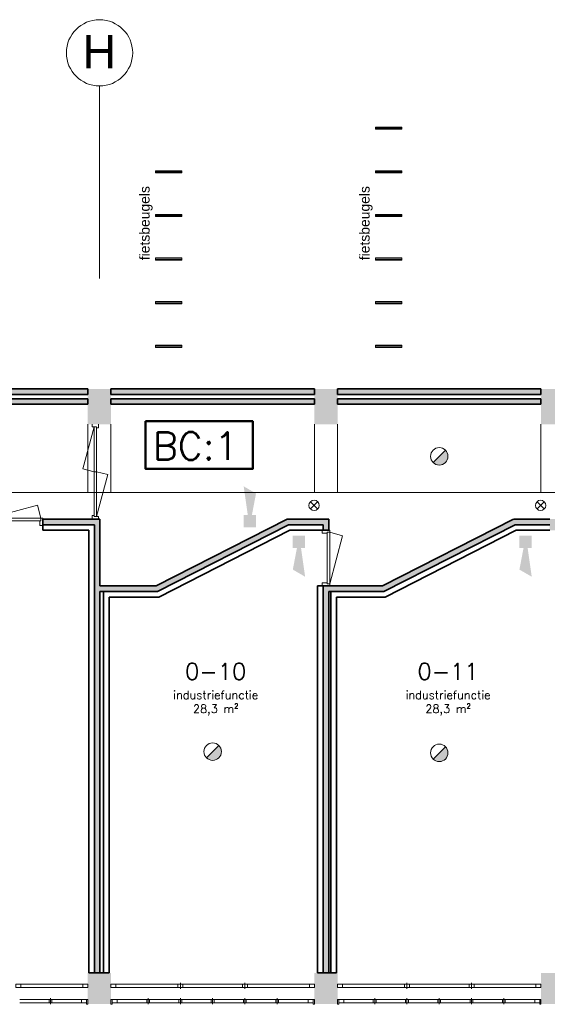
# Model space of a CAD drawing. Header units: millimetres. Extents: x -13022 to 1371524, y -38729 to 632593.
# Tile 21 of 256: x 473860 to 483406, y 580388 to 598219. Entities that reach past the tile are written whole.
import ezdxf
from ezdxf.enums import TextEntityAlignment as Align
from ezdxf.lldxf.tags import DXFTag

# ---------------------------------------------------------------- set-up
doc = ezdxf.new("R2010")
doc.units = ezdxf.units.MM
doc.header["$LTSCALE"] = 35
for name, color, linetype, lineweight in [('A LIJN 1', 1, 'Continuous', 20), ('A LIJN 2', 2, 'Continuous', 35), ('A LIJN 4', 4, 'Continuous', 50), ('A LIJN 5', 5, 'Continuous', 13), ('A LIJN 9', 252, 'Continuous', 18), ('Al65----_beveiliging-inst', 92, 'Continuous', 9), ('B95 tekst', 7, 'Continuous', 25), ('brandveiligheid voorzieningen', 10, 'Continuous', 9)]:
    doc.layers.add(name, color=color, linetype=linetype, lineweight=lineweight)
doc.styles.add('Algemeen', font='simplex.shx', dxfattribs={"height": 2.5})
doc.styles.add('Arial40', font='arial.ttf', dxfattribs={"height": 0.18})
doc.styles.add('Arial57', font='arial.ttf', dxfattribs={"height": 0.6})
tags = doc.linetypes.add('DIVIDE2', pattern=[0.625, 0.25, -0.125, 0, -0.125, 0, -0.125]).pattern_tags.tags
tags[14:15] = [DXFTag(74, 4), DXFTag(75, 0), DXFTag(340, '0'), DXFTag(46, 1.0), DXFTag(50, 0.0), DXFTag(44, 0.0), DXFTag(45, 0.0)]
tags[12:13] = [DXFTag(74, 4), DXFTag(75, 0), DXFTag(340, '0'), DXFTag(46, 1.0), DXFTag(50, 0.0), DXFTag(44, 0.0), DXFTag(45, 0.0)]
tags[10:11] = [DXFTag(74, 4), DXFTag(75, 0), DXFTag(340, '0'), DXFTag(46, 1.0), DXFTag(50, 0.0), DXFTag(44, 0.0), DXFTag(45, 0.0)]
tags[8:9] = [DXFTag(74, 4), DXFTag(75, 0), DXFTag(340, '0'), DXFTag(46, 1.0), DXFTag(50, 0.0), DXFTag(44, 0.0), DXFTag(45, 0.0)]
tags[6:7] = [DXFTag(74, 4), DXFTag(75, 0), DXFTag(340, '0'), DXFTag(46, 1.0), DXFTag(50, 0.0), DXFTag(44, 0.0), DXFTag(45, 0.0)]
tags[4:5] = [DXFTag(74, 4), DXFTag(75, 0), DXFTag(340, '0'), DXFTag(46, 1.0), DXFTag(50, 0.0), DXFTag(44, 0.0), DXFTag(45, 0.0)]

# ---------------------------------------------------------------- blocks, each defined once
blk = doc.blocks.new('Nevenindicator')
at = {"layer": 'Al65----_beveiliging-inst', "color": 92, "ltscale": 0.7}
for p, q in [((159.19, -81.94), (161.37, -79.75)), ((159.19, -79.75), (161.37, -81.94))]:
    blk.add_line(p, q, dxfattribs=at)
blk.add_circle((160.28, -80.84), 1.55, dxfattribs=at)
blk = doc.blocks.new('Signaalgever (akoestisch)')
at = {"layer": 'Al65----_beveiliging-inst', "color": 10, "linetype": 'Continuous'}
for points in [[(3.71, 0), (3.71, 3.71), (0, 0), (0, 3.71)], [(10.23, 0), (12.38, 3.71), (3.71, 1.24), (3.71, 2.48)]]:
    blk.add_solid(points, dxfattribs=at)
blk = doc.blocks.new('Brandmelder')
at = {"layer": 'brandveiligheid voorzieningen'}
blk.add_hatch(color=256, dxfattribs=at).paths.add_polyline_path([(76.62, -89.8, 0.198912), (75.85, -87.94), (72.13, -91.66, 0.668179)])
blk.add_line((72.13, -91.66), (75.85, -87.94), dxfattribs=at)
blk.add_circle((73.99, -89.8), 2.63, dxfattribs=at)

msp = doc.modelspace()

# ---------------------------------------------------------------- hatches: boundary and pattern name
at = {"layer": 'A LIJN 9', "ltscale": 0.1}
h = msp.add_hatch(color=256, dxfattribs=at)
h.dxf.hatch_style = 1
h.paths.add_polyline_path([(475091.063, 591533.79), (471411.067, 591533.79), (471411.067, 591433.79), (475091.063, 591433.79)])
h.paths.add_polyline_path([(475091.063, 591353.801), (471411.067, 591353.801), (471411.067, 591253.801), (475091.063, 591253.801)])
h = msp.add_hatch(color=256, dxfattribs=at)
h.dxf.hatch_style = 1
h.paths.add_polyline_path([(479191.062, 591533.79), (475511.065, 591533.79), (475511.065, 591433.79), (479191.062, 591433.79)])
h.paths.add_polyline_path([(479191.062, 591353.801), (475511.065, 591353.801), (475511.065, 591253.801), (479191.062, 591253.801)])
h = msp.add_hatch(color=256, dxfattribs=at)
h.dxf.hatch_style = 1
h.paths.add_polyline_path([(483291.062, 591533.79), (479611.064, 591533.79), (479611.064, 591433.79), (483291.062, 591433.79)])
h.paths.add_polyline_path([(483291.062, 591353.801), (479611.064, 591353.801), (479611.064, 591253.801), (483291.062, 591253.801)])
h = msp.add_hatch(color=256, dxfattribs=at)
h.dxf.hatch_style = 1
h.paths.add_polyline_path([(478721.633, 589073.801), (479351.073, 589073.801), (479351.073, 588973.8), (479451.072, 588973.8), (479451.072, 589173.801), (479351.073, 589173.801), (478697.582, 589173.801), (476327.163, 587963.801), (475311.076, 587963.801), (475311.076, 589173.801), (474281.073, 589173.801), (474281.073, 589073.801), (475211.078, 589073.801), (475211.078, 580957.665), (475311.076, 580957.664), (475311.076, 587863.8), (476351.21, 587863.8)])
h = msp.add_hatch(color=256, dxfattribs=at)
h.dxf.hatch_style = 1
h.paths.add_polyline_path([(483551.072, 589173.801), (483451.071, 589173.801), (482797.582, 589173.801), (480427.161, 587963.801), (479351.073, 587963.801), (479351.073, 580957.664), (479451.075, 580957.664), (479451.075, 587863.8), (480451.207, 587863.8), (482821.629, 589073.801), (483451.071, 589073.801), (483451.071, 588973.8), (483551.072, 588973.8)])

# ---------------------------------------------------------------- linework, layer by layer
at = {"layer": 'A LIJN 1', "color": 1, "linetype": 'DIVIDE2'}
for p, q in [((475301.905, 597018.786), (475301.905, 593533.796)), ((480296.067, 596253.775), (480776.067, 596253.775)), ((476316.069, 595463.774), (476796.065, 595463.774)), ((480296.067, 595463.774), (480776.067, 595463.774)), ((476316.069, 594673.775), (476796.065, 594673.775)), ((480296.067, 594673.775), (480776.067, 594673.775)), ((476316.069, 593883.775), (476796.065, 593883.775)), ((480296.067, 593883.775), (480776.067, 593883.775)), ((476316.069, 593093.775), (476796.065, 593093.775)), ((480296.067, 593093.775), (480776.067, 593093.775)), ((476316.069, 592303.775), (476796.065, 592303.775)), ((480296.067, 592303.775), (480776.067, 592303.775))]:
    msp.add_line(p, q, dxfattribs=at)
at = {"layer": 'A LIJN 1', "linetype": 'Continuous'}
for p, q in [((475091.067, 590893.794), (475091.067, 589653.8)), ((475511.065, 590893.794), (475511.065, 589653.8)), ((479191.066, 590893.794), (479191.066, 589653.8)), ((479611.064, 590893.794), (479611.064, 589653.8)), ((483291.066, 590893.794), (483291.066, 589653.8)), ((459458.751, 589653.8), (497646.065, 589653.8))]:
    msp.add_line(p, q, dxfattribs=at)
at = {"layer": 'A LIJN 1', "color": 2, "linetype": 'Continuous', "lineweight": 0}
msp.add_ellipse((475304.065, 597618.786), major_axis=(0.355, 600), ratio=0.999945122, start_param=-0.000003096, end_param=6.283171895, dxfattribs=at)
at = {"layer": 'A LIJN 2'}
for p, q in [((471411.067, 591533.79), (475091.063, 591533.79)), ((475091.063, 591433.79), (475091.063, 591533.79)), ((475511.065, 591533.79), (479191.062, 591533.79)), ((475511.065, 591433.79), (475511.065, 591533.79)), ((479191.062, 591433.79), (479191.062, 591533.79)), ((479611.064, 591533.79), (483291.062, 591533.79)), ((479611.064, 591433.79), (479611.064, 591533.79)), ((483291.062, 591433.79), (483291.062, 591533.79)), ((471411.067, 591433.79), (475091.063, 591433.79)), ((475091.063, 591353.801), (471411.067, 591353.801)), ((475091.063, 591253.801), (475091.063, 591353.801)), ((475511.065, 591433.79), (479191.062, 591433.79)), ((479191.062, 591353.801), (475511.065, 591353.801)), ((475511.065, 591253.801), (475511.065, 591353.801)), ((479191.062, 591253.801), (479191.062, 591353.801)), ((479611.064, 591433.79), (483291.062, 591433.79)), ((483291.062, 591353.801), (479611.064, 591353.801)), ((479611.064, 591253.801), (479611.064, 591353.801)), ((483291.062, 591253.801), (483291.062, 591353.801)), ((475091.063, 591253.801), (471411.067, 591253.801)), ((479191.062, 591253.801), (475511.065, 591253.801)), ((483291.062, 591253.801), (479611.064, 591253.801)), ((475311.076, 589173.801), (474281.073, 589173.801)), ((474281.073, 589173.801), (474281.073, 589073.801)), ((475311.076, 587963.801), (475311.076, 589173.801)), ((476327.163, 587963.801), (478697.425, 589173.721)), ((478697.76, 589173.801), (479351.073, 589173.801)), ((479351.073, 589173.801), (479451.072, 589173.801)), ((479451.072, 589173.801), (479451.072, 588973.8)), ((480427.005, 587963.721), (482797.425, 589173.721)), ((482797.761, 589173.801), (483451.071, 589173.801)), ((474281.073, 589073.801), (474281.073, 588973.8)), ((475211.078, 589073.801), (474281.073, 589073.801)), ((475111.079, 588973.8), (474281.073, 588973.8)), ((475111.079, 580957.666), (475111.079, 588973.8)), ((475211.078, 580957.666), (475211.078, 589073.801)), ((476351.21, 587863.8), (478721.633, 589073.801)), ((476375.258, 587763.8), (478745.681, 588973.8)), ((478721.633, 589073.801), (479351.073, 589073.801)), ((478745.681, 588973.8), (479351.073, 588973.8)), ((479351.073, 589073.801), (479351.073, 588973.8)), ((479351.073, 588973.8), (479451.072, 588973.8)), ((480451.207, 587863.8), (482821.629, 589073.801)), ((480475.255, 587763.8), (482845.677, 588973.8)), ((482821.629, 589073.801), (483451.071, 589073.801)), ((482845.677, 588973.8), (483451.071, 588973.8)), ((475311.076, 587963.801), (476327.163, 587963.801)), ((479251.075, 580957.664), (479251.075, 587963.801)), ((479351.073, 587963.801), (479251.075, 587963.801)), ((479351.073, 587963.801), (480427.34, 587963.801)), ((479351.073, 580957.663), (479351.073, 587963.801)), ((475311.076, 587863.8), (476351.21, 587863.8)), ((475311.076, 580957.666), (475311.076, 587863.8)), ((475376.078, 580957.661), (475376.078, 587863.799)), ((475476.081, 587763.798), (476375.258, 587763.8)), ((475476.081, 580957.662), (475476.081, 587763.799)), ((479451.075, 587863.8), (480451.207, 587863.8)), ((479451.075, 580957.663), (479451.075, 587863.8)), ((479491.072, 587863.8), (480451.207, 587863.8)), ((479491.072, 580957.663), (479491.072, 587863.8)), ((479591.075, 587763.8), (480475.255, 587763.8)), ((479591.075, 580957.663), (479591.075, 587763.8))]:
    msp.add_line(p, q, dxfattribs=at)
at = {"layer": 'A LIJN 2', "ltscale": 0.1}
for p, q in [((475111.079, 580957.666), (475476.081, 580957.662)), ((479251.075, 580957.664), (479591.075, 580957.664))]:
    msp.add_line(p, q, dxfattribs=at)
at = {"layer": 'A LIJN 2'}
for points in [[(475511.065, 590893.794, -15000.001), (475091.067, 590893.794, -15000.001), (475511.065, 591533.79, -15000.001), (475091.067, 591533.798, -15000.001)], [(479611.064, 590893.794, -15000.001), (479191.066, 590893.794, -15000.001), (479611.064, 591533.79, -15000.001), (479191.066, 591533.798, -15000.001)], [(483711.064, 590893.794, -15000.001), (483291.066, 590893.794, -15000.001), (483711.064, 591533.79, -15000.001), (483291.066, 591533.798, -15000.001)], [(475511.077, 580392.79, -15000.001), (475091.079, 580392.79, -15000.001), (475511.077, 580957.659, -15000.001), (475091.079, 580957.667, -15000.001)], [(479611.075, 580392.79, -15000.001), (479191.077, 580392.79, -15000.001), (479611.075, 580957.659, -15000.001), (479191.077, 580957.667, -15000.001)], [(483711.072, 580392.79, -15000.001), (483291.073, 580392.79, -15000.001), (483711.072, 580957.659, -15000.001), (483291.073, 580957.667, -15000.001)]]:
    msp.add_trace(points, dxfattribs=at)
at = {"layer": 'A LIJN 4', "ltscale": 0.1}
msp.add_lwpolyline([(476136.205, 590947.974), (478076.301, 590947.974), (478076.301, 590082.982), (476136.205, 590082.982)], close=True, dxfattribs=at)
at = {"layer": 'A LIJN 5', "linetype": 'Continuous'}
for p, q in [((475206.569, 590843.765), (475004.077, 590088.052)), ((475206.569, 589240.801), (475206.569, 590843.79)), ((475251.567, 590826.79), (475251.567, 589223.801)), ((475004.077, 590088.052), (475206.565, 590033.796)), ((475206.569, 590033.796), (475251.567, 590033.796)), ((475251.567, 590033.795), (475454.066, 589979.536)), ((475454.066, 589979.536), (475251.567, 589223.808)), ((473309.085, 589191.301), (474180.507, 589424.797)), ((474180.507, 589424.797), (474243.071, 589191.301)), ((473309.073, 589191.301), (474243.071, 589191.301)), ((474226.073, 589146.301), (473326.072, 589146.301)), ((479423.575, 588018.801), (479423.575, 588918.801)), ((479468.573, 588935.801), (479468.573, 588001.801)), ((479468.573, 588935.801), (479702.071, 588873.235)), ((479702.071, 588873.235), (479468.573, 588001.801)), ((476766.898, 580777.791), (476766.898, 580667.791)), ((477935.233, 580777.791), (477935.233, 580667.791)), ((480866.894, 580777.791), (480866.894, 580667.791)), ((482035.233, 580777.791), (482035.233, 580667.791)), ((473880.24, 580752.791), (475001.082, 580752.791)), ((473880.24, 580692.791), (475001.082, 580692.791)), ((476721.9, 580752.791), (475601.077, 580752.791)), ((475601.077, 580692.791), (476721.9, 580692.791)), ((476811.896, 580752.791), (477890.235, 580752.791)), ((476811.896, 580692.791), (477890.235, 580692.791)), ((477980.239, 580752.791), (479101.077, 580752.791)), ((477980.239, 580692.791), (479101.077, 580692.791)), ((480821.896, 580752.791), (479701.075, 580752.791)), ((479701.075, 580692.791), (480821.896, 580692.791)), ((480911.896, 580752.791), (481990.235, 580752.791)), ((480911.896, 580692.791), (481990.235, 580692.791)), ((482080.235, 580752.791), (483201.075, 580752.791)), ((482080.235, 580692.791), (483201.075, 580692.791)), ((473860.244, 580472.791), (474394.408, 580472.791)), ((474394.408, 580412.787), (473860.244, 580412.787)), ((474419.41, 580497.791), (474419.41, 580387.791)), ((474444.411, 580472.791), (474978.579, 580472.791)), ((474978.579, 580412.787), (474444.411, 580412.787)), ((475623.58, 580472.791), (476157.748, 580472.791)), ((476157.748, 580412.787), (475623.58, 580412.787)), ((476182.731, 580497.791), (476182.731, 580387.791)), ((476207.728, 580472.791), (476741.896, 580472.791)), ((476741.896, 580412.787), (476207.728, 580412.787)), ((476766.898, 580497.791), (476766.898, 580387.791)), ((476791.9, 580472.791), (477326.068, 580472.791)), ((477326.068, 580412.787), (476791.9, 580412.787)), ((477351.065, 580497.791), (477351.065, 580387.791)), ((477376.067, 580472.791), (477910.239, 580472.791)), ((477910.239, 580412.787), (477376.067, 580412.787)), ((477935.237, 580497.791), (477935.237, 580387.791)), ((477960.242, 580472.791), (478494.406, 580472.791)), ((478494.406, 580412.787), (477960.242, 580412.787)), ((478519.408, 580497.791), (478519.408, 580387.791)), ((478544.406, 580472.791), (479078.574, 580472.791)), ((479078.574, 580412.787), (478544.406, 580412.787)), ((479723.578, 580472.791), (480257.745, 580472.791)), ((480257.745, 580412.787), (479723.578, 580412.787)), ((480282.725, 580497.791), (480282.725, 580387.791)), ((480307.725, 580472.791), (480841.895, 580472.791)), ((480841.895, 580412.787), (480307.725, 580412.787)), ((480866.894, 580497.791), (480866.894, 580387.791)), ((480891.894, 580472.791), (481426.064, 580472.791)), ((481426.064, 580412.787), (480891.894, 580412.787)), ((481451.064, 580497.791), (481451.064, 580387.791)), ((481476.065, 580472.791), (482010.234, 580472.791)), ((482010.234, 580412.787), (481476.065, 580412.787)), ((482035.233, 580497.791), (482035.233, 580387.791)), ((482060.237, 580472.791), (482594.403, 580472.791)), ((482594.403, 580412.787), (482060.237, 580412.787)), ((482619.403, 580497.791), (482619.403, 580387.791)), ((482644.402, 580472.791), (483178.572, 580472.791)), ((483178.572, 580412.787), (482644.402, 580412.787))]:
    msp.add_line(p, q, dxfattribs=at)
for points, invisible_edges in [([(475172.068, 590843.79), (475251.567, 590843.79), (475172.068, 590893.794)], 2), ([(475251.567, 590843.79), (475286.067, 590826.79), (475286.067, 590893.794)], 13), ([(475251.567, 590843.79), (475251.567, 590826.79), (475286.067, 590826.79)], 12), ([(474243.071, 589146.301), (474226.073, 589146.301), (474226.073, 589056.301)], 12), ([(474226.073, 589056.301), (474281.073, 589056.301), (474243.071, 589146.301)], 14), ([(474281.073, 589191.301), (474243.071, 589146.301), (474281.073, 589056.301)], 3), ([(474281.073, 589191.301), (474243.071, 589191.301), (474243.071, 589146.301)], 12), ([(475172.068, 589240.801), (475206.569, 589223.801), (475172.068, 589173.801)], 3), ([(475172.068, 589240.801), (475206.569, 589240.801), (475206.569, 589223.801)], 12), ([(475286.067, 589173.801), (475206.569, 589223.801), (475286.067, 589223.801)], 1), ([(479333.571, 588973.8), (479468.573, 588973.8), (479423.575, 588935.801)], 14), ([(479333.571, 588973.8), (479423.575, 588935.801), (479333.571, 588918.801)], 3), ([(479468.573, 588935.801), (479423.575, 588935.801), (479468.573, 588973.8)], 2), ([(479423.575, 588935.801), (479423.575, 588918.801), (479333.571, 588918.801)], 12), ([(479423.575, 588001.801), (479423.575, 588018.801), (479333.571, 588018.801)], 12), ([(479423.575, 588001.801), (479333.571, 588018.801), (479333.571, 587963.801)], 13), ([(479468.573, 588001.801), (479423.575, 588001.801), (479468.573, 587963.801)], 2)]:
    msp.add_3dface(points, dxfattribs=dict(at, invisible_edges=invisible_edges))
for points in [[(473790.244, 580692.791), (473880.24, 580692.791), (473880.24, 580752.791), (473790.244, 580752.791)], [(475001.082, 580692.791), (475091.079, 580692.791), (475091.079, 580752.791), (475001.082, 580752.791)], [(475511.077, 580692.791), (475601.077, 580692.791), (475601.077, 580752.791), (475511.077, 580752.791)], [(476721.9, 580692.791), (476811.896, 580692.791), (476811.896, 580752.791), (476721.9, 580752.791)], [(477890.235, 580692.791), (477980.239, 580692.791), (477980.239, 580752.791), (477890.235, 580752.791)], [(479101.077, 580692.791), (479191.077, 580692.791), (479191.077, 580752.791), (479101.077, 580752.791)], [(479611.075, 580692.791), (479701.075, 580692.791), (479701.075, 580752.791), (479611.075, 580752.791)], [(480821.896, 580692.791), (480911.896, 580692.791), (480911.896, 580752.791), (480821.896, 580752.791)], [(481990.235, 580692.791), (482080.235, 580692.791), (482080.235, 580752.791), (481990.235, 580752.791)], [(483201.075, 580692.791), (483291.073, 580692.791), (483291.073, 580752.791), (483201.075, 580752.791)]]:
    msp.add_3dface(points, dxfattribs=at)

# ---------------------------------------------------------------- block references
at = {"ltscale": 0.1, "xscale": 60, "yscale": 60, "zscale": 60}
for p, rotation in [((478135.729, 589025.053), 90), ((478801.749, 588873.799), 270), ((482901.752, 588873.799), 270)]:
    msp.add_blockref('Signaalgever (akoestisch)', p, dxfattribs=dict(at, rotation=rotation))
at = {"layer": 'Al65----_beveiliging-inst', "xscale": 60, "yscale": 60, "zscale": 60}
for name, p in [('Brandmelder', (477011.749, 595699.465)), ('Nevenindicator', (469568.709, 594274.341)), ('Nevenindicator', (473668.709, 594274.341)), ('Brandmelder', (472911.751, 590351.896)), ('Brandmelder', (477011.749, 590329.461))]:
    msp.add_blockref(name, p, dxfattribs=at)

# ---------------------------------------------------------------- texts
at = {"layer": 'A LIJN 1', "color": 1, "linetype": 'ByBlock', "style": 'Arial57'}
msp.add_text('H', height=600, rotation=359.9654666, dxfattribs=at).set_placement((475301.905, 597340.464), align=Align.CENTER)
at = {"layer": 'A LIJN 1', "color": 1, "linetype": 'ByBlock', "style": 'Arial40'}
for p in [(476210.563, 593863.67), (480190.558, 593863.67)]:
    msp.add_text('fietsbeugels', height=180, rotation=90, dxfattribs=at).set_placement(p)
at = {"layer": 'B95 tekst', "attachment_point": 2, "style": 'Algemeen'}
for s, insert, char_height, width in [('BC:1', (477041.204, 590748.367), 500, 13151.73817), ('\\pt3600;0-10\\P{\\H0.5x;\\C1;industriefunctie\\P\\ptz;\\C256;28,3 m²}', (477406.129, 586565.073), 300, 4383.91272), ('\\pt3600;0-11\\P{\\H0.5x;\\C1;industriefunctie\\P\\ptz;\\C256;28,3 m²}', (481610.305, 586565.073), 300, 4383.91272)]:
    msp.add_mtext(s, dxfattribs=dict(at, insert=insert, char_height=char_height, width=width))

# ---------------------------------------------------------------- meshes
at = {"layer": 'A LIJN 1', "color": 1, "linetype": 'Continuous'}
mesh = msp.add_polyface(dxfattribs=at)
corners = [(480296.067, 596233.78), (480776.067, 596233.78), (480776.067, 596273.77), (480296.067, 596273.77)]
mesh.append_faces([[corners[k] for k in face] for face in [(0, 1, 2, 3)]], dxfattribs={"color": 1})
mesh = msp.add_polyface(dxfattribs=at)
corners = [(476316.069, 595443.781), (476796.065, 595443.781), (476796.065, 595483.771), (476316.069, 595483.771)]
mesh.append_faces([[corners[k] for k in face] for face in [(0, 1, 2, 3)]], dxfattribs={"color": 1})
mesh = msp.add_polyface(dxfattribs=at)
corners = [(480296.067, 595443.781), (480776.067, 595443.781), (480776.067, 595483.771), (480296.067, 595483.771)]
mesh.append_faces([[corners[k] for k in face] for face in [(0, 1, 2, 3)]], dxfattribs={"color": 1})
mesh = msp.add_polyface(dxfattribs=at)
corners = [(476316.069, 594653.78), (476796.065, 594653.78), (476796.065, 594693.77), (476316.069, 594693.77)]
mesh.append_faces([[corners[k] for k in face] for face in [(0, 1, 2, 3)]], dxfattribs={"color": 1})
mesh = msp.add_polyface(dxfattribs=at)
corners = [(480296.067, 594653.78), (480776.067, 594653.78), (480776.067, 594693.77), (480296.067, 594693.77)]
mesh.append_faces([[corners[k] for k in face] for face in [(0, 1, 2, 3)]], dxfattribs={"color": 1})
mesh = msp.add_polyface(dxfattribs=at)
corners = [(476316.069, 593863.78), (476796.065, 593863.78), (476796.065, 593903.77), (476316.069, 593903.77)]
mesh.append_faces([[corners[k] for k in face] for face in [(0, 1, 2, 3)]], dxfattribs={"color": 1})
mesh = msp.add_polyface(dxfattribs=at)
corners = [(480296.067, 593863.78), (480776.067, 593863.78), (480776.067, 593903.77), (480296.067, 593903.77)]
mesh.append_faces([[corners[k] for k in face] for face in [(0, 1, 2, 3)]], dxfattribs={"color": 1})
mesh = msp.add_polyface(dxfattribs=at)
corners = [(476316.069, 593073.78), (476796.065, 593073.78), (476796.065, 593113.77), (476316.069, 593113.77)]
mesh.append_faces([[corners[k] for k in face] for face in [(0, 1, 2, 3)]], dxfattribs={"color": 1})
mesh = msp.add_polyface(dxfattribs=at)
corners = [(480296.067, 593073.78), (480776.067, 593073.78), (480776.067, 593113.77), (480296.067, 593113.77)]
mesh.append_faces([[corners[k] for k in face] for face in [(0, 1, 2, 3)]], dxfattribs={"color": 1})
mesh = msp.add_polyface(dxfattribs=at)
corners = [(476316.069, 592283.78), (476796.065, 592283.78), (476796.065, 592323.77), (476316.069, 592323.77)]
mesh.append_faces([[corners[k] for k in face] for face in [(0, 1, 2, 3)]], dxfattribs={"color": 1})
mesh = msp.add_polyface(dxfattribs=at)
corners = [(480296.067, 592283.78), (480776.067, 592283.78), (480776.067, 592323.77), (480296.067, 592323.77)]
mesh.append_faces([[corners[k] for k in face] for face in [(0, 1, 2, 3)]], dxfattribs={"color": 1})
at = {"layer": 'A LIJN 5', "linetype": 'Continuous'}
mesh = msp.add_polyface(dxfattribs=at)
corners = [(474394.408, 580472.791), (474444.411, 580472.791), (474444.411, 580412.787), (474394.408, 580412.787)]
mesh.append_faces([[corners[k] for k in face] for face in [(0, 1, 2, 3)]])
mesh = msp.add_polyface(dxfattribs=at)
corners = [(474978.579, 580472.791), (475068.58, 580472.791), (475068.58, 580412.787), (474978.579, 580412.787)]
mesh.append_faces([[corners[k] for k in face] for face in [(0, 1, 2, 3)]])
mesh = msp.add_polyface(dxfattribs=at)
corners = [(475068.58, 580392.79), (475091.079, 580392.79), (475091.079, 580472.791), (475068.58, 580472.791)]
mesh.append_faces([[corners[k] for k in face] for face in [(0, 1, 2, 3)]])
mesh = msp.add_polyface(dxfattribs=at)
corners = [(475511.077, 580392.79), (475533.58, 580392.79), (475533.58, 580472.791), (475511.077, 580472.791)]
mesh.append_faces([[corners[k] for k in face] for face in [(0, 1, 2, 3)]])
mesh = msp.add_polyface(dxfattribs=at)
corners = [(475533.58, 580472.791), (475623.561, 580472.791), (475623.561, 580412.787), (475533.58, 580412.787)]
mesh.append_faces([[corners[k] for k in face] for face in [(0, 1, 2, 3)]])
mesh = msp.add_polyface(dxfattribs=at)
corners = [(476157.729, 580472.791), (476207.709, 580472.791), (476207.709, 580412.787), (476157.729, 580412.787)]
mesh.append_faces([[corners[k] for k in face] for face in [(0, 1, 2, 3)]])
mesh = msp.add_polyface(dxfattribs=at)
corners = [(476741.889, 580472.791), (476791.884, 580472.791), (476791.884, 580412.787), (476741.889, 580412.787)]
mesh.append_faces([[corners[k] for k in face] for face in [(0, 1, 2, 3)]])
mesh = msp.add_polyface(dxfattribs=at)
corners = [(477326.06, 580472.791), (477376.059, 580472.791), (477376.059, 580412.787), (477326.06, 580412.787)]
mesh.append_faces([[corners[k] for k in face] for face in [(0, 1, 2, 3)]])
mesh = msp.add_polyface(dxfattribs=at)
corners = [(477910.231, 580472.791), (477960.234, 580472.791), (477960.234, 580412.787), (477910.231, 580412.787)]
mesh.append_faces([[corners[k] for k in face] for face in [(0, 1, 2, 3)]])
mesh = msp.add_polyface(dxfattribs=at)
corners = [(478494.406, 580472.791), (478544.406, 580472.791), (478544.406, 580412.787), (478494.406, 580412.787)]
mesh.append_faces([[corners[k] for k in face] for face in [(0, 1, 2, 3)]])
mesh = msp.add_polyface(dxfattribs=at)
corners = [(479078.574, 580472.791), (479168.578, 580472.791), (479168.578, 580412.787), (479078.574, 580412.787)]
mesh.append_faces([[corners[k] for k in face] for face in [(0, 1, 2, 3)]])
mesh = msp.add_polyface(dxfattribs=at)
corners = [(479168.578, 580392.79), (479191.077, 580392.79), (479191.077, 580472.791), (479168.578, 580472.791)]
mesh.append_faces([[corners[k] for k in face] for face in [(0, 1, 2, 3)]])
mesh = msp.add_polyface(dxfattribs=at)
corners = [(479611.075, 580392.79), (479633.574, 580392.79), (479633.574, 580472.791), (479611.075, 580472.791)]
mesh.append_faces([[corners[k] for k in face] for face in [(0, 1, 2, 3)]])
mesh = msp.add_polyface(dxfattribs=at)
corners = [(479633.574, 580472.791), (479723.555, 580472.791), (479723.555, 580412.787), (479633.574, 580412.787)]
mesh.append_faces([[corners[k] for k in face] for face in [(0, 1, 2, 3)]])
mesh = msp.add_polyface(dxfattribs=at)
corners = [(480257.725, 580472.791), (480307.706, 580472.791), (480307.706, 580412.787), (480257.725, 580412.787)]
mesh.append_faces([[corners[k] for k in face] for face in [(0, 1, 2, 3)]])
mesh = msp.add_polyface(dxfattribs=at)
corners = [(480841.883, 580472.791), (480891.883, 580472.791), (480891.883, 580412.787), (480841.883, 580412.787)]
mesh.append_faces([[corners[k] for k in face] for face in [(0, 1, 2, 3)]])
mesh = msp.add_polyface(dxfattribs=at)
corners = [(481426.057, 580472.791), (481476.058, 580472.791), (481476.058, 580412.787), (481426.057, 580412.787)]
mesh.append_faces([[corners[k] for k in face] for face in [(0, 1, 2, 3)]])
mesh = msp.add_polyface(dxfattribs=at)
corners = [(482010.23, 580472.791), (482060.233, 580472.791), (482060.233, 580412.787), (482010.23, 580412.787)]
mesh.append_faces([[corners[k] for k in face] for face in [(0, 1, 2, 3)]])
mesh = msp.add_polyface(dxfattribs=at)
corners = [(482594.403, 580472.791), (482644.402, 580472.791), (482644.402, 580412.787), (482594.403, 580412.787)]
mesh.append_faces([[corners[k] for k in face] for face in [(0, 1, 2, 3)]])
mesh = msp.add_polyface(dxfattribs=at)
corners = [(483178.572, 580472.791), (483268.572, 580472.791), (483268.572, 580412.787), (483178.572, 580412.787)]
mesh.append_faces([[corners[k] for k in face] for face in [(0, 1, 2, 3)]])
mesh = msp.add_polyface(dxfattribs=at)
corners = [(483268.572, 580392.79), (483291.073, 580392.79), (483291.073, 580472.791), (483268.572, 580472.791)]
mesh.append_faces([[corners[k] for k in face] for face in [(0, 1, 2, 3)]])

doc.saveas('drawing.dxf')
